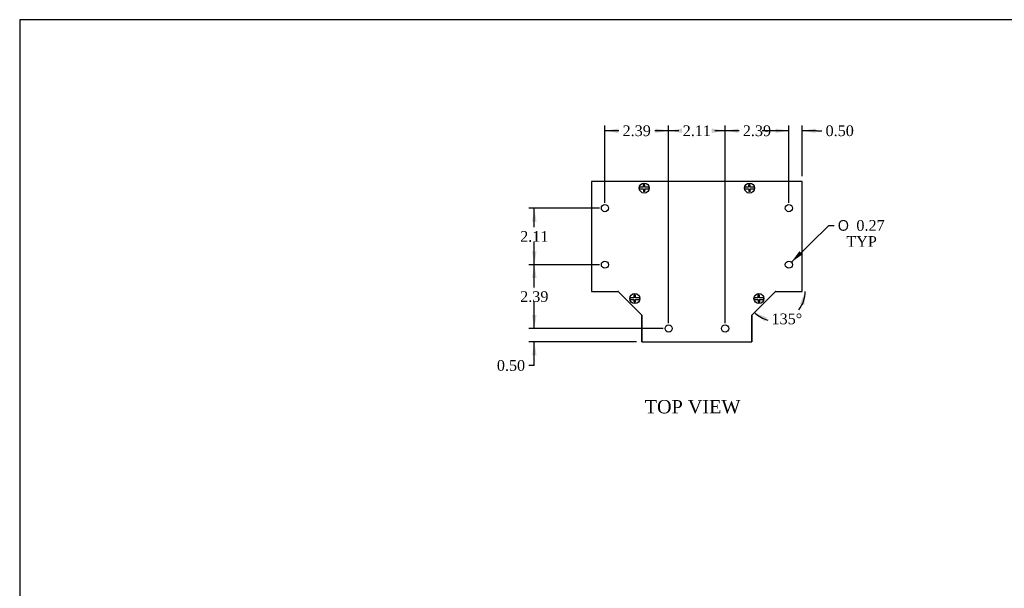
# Model space of a CAD drawing. Header units: inches. Extents: x 0.2 to 77.9, y -0.5 to 51.8.
# Tile 2 of 6: x 0.2 to 37.1, y 30.5 to 51.8. Entities that reach past the tile are written whole.
import ezdxf
from ezdxf.enums import TextEntityAlignment as Align

# ---------------------------------------------------------------- set-up
doc = ezdxf.new("R2010")
doc.units = ezdxf.units.IN
doc.header["$MEASUREMENT"] = 0
for name, color, linetype in [('COM55551-2', 7, 'Continuous'), ('COM55552-2', 7, 'Continuous'), ('Default', 7, 'Continuous'), ('SCS19491', 7, 'Continuous')]:
    doc.layers.add(name, color=color, linetype=linetype)
doc.styles.add('SEACAD_Solid_Edge_ANSI1_Symbols', font='txt')
doc.styles.add('SEACAD_Times_New_Roman', font='times.ttf')
doc.dimstyles.new('HAMMOND_(STH_-_66x44)', dxfattribs={"dimtxt": 0.4, "dimasz": 0.5, "dimexe": 0.2, "dimexo": 0.2, "dimgap": 0.1, "dimtad": 0, "dimtih": 1, "dimtoh": 1, "dimzin": 0, "dimdsep": 46, "dimtxsty": 'SEACAD_Times_New_Roman', "dimblk1": '_SE_FILLED', "dimblk2": '_SE_FILLED', "dimsah": 1, "dimcen": 0.2, "dimadec": 0, "dimazin": 0, "dimtfac": 0.8, "dimtofl": 0, "dimtmove": 0, "dimatfit": 3, "dimfxl": 1, "dimtolj": 1, "dimtzin": 0, "dimarcsym": 0})

# ---------------------------------------------------------------- blocks, each defined once
blk = doc.blocks.new('SE1')
at = {"layer": 'COM55551-2', "color": 7, "linetype": 'Continuous'}
for p, q in [((21.642, 45.707), (21.642, 41.593)), ((29.528, 45.707), (21.642, 45.707)), ((29.528, 41.593), (29.528, 45.707)), ((21.642, 41.593), (22.642, 41.593)), ((22.642, 41.593), (23.528, 40.707)), ((27.642, 40.707), (28.528, 41.593)), ((28.528, 41.593), (29.528, 41.593)), ((23.528, 40.707), (23.528, 39.707)), ((27.642, 39.707), (27.642, 40.707)), ((23.528, 39.707), (27.642, 39.707))]:
    blk.add_line(p, q, dxfattribs=at)
for centre in [(22.142, 44.707), (29.028, 44.707), (22.142, 42.593), (29.028, 42.593), (24.528, 40.207), (26.642, 40.207)]:
    blk.add_circle(centre, 0.133, dxfattribs=at)
at = {"layer": 'COM55552-2', "color": 7, "linetype": 'Continuous'}
for p, q in [((23.527, 39.707), (23.527, 40.696)), ((23.527, 40.696), (23.528, 40.696)), ((27.642, 40.696), (27.642, 39.707)), ((27.642, 40.696), (27.642, 40.696)), ((23.527, 39.707), (23.528, 39.707)), ((27.642, 39.707), (27.642, 39.707))]:
    blk.add_line(p, q, dxfattribs=at)
for centre, start, end in [((22.631, 41.564), 57.624, 90), ((28.539, 41.564), 90, 122.376), ((23.498, 40.696), 0, 32.376), ((27.671, 40.696), 147.624, 180)]:
    blk.add_arc(centre, 0.029, start, end, dxfattribs=at)
at = {"layer": 'SCS19491', "color": 7, "linetype": 'Continuous'}
for p, q in [((23.52, 45.487), (23.429, 45.487)), ((23.429, 45.427), (23.52, 45.427)), ((23.577, 45.487), (23.52, 45.487)), ((23.52, 45.427), (23.579, 45.427)), ((23.633, 45.581), (23.573, 45.579)), ((23.573, 45.579), (23.575, 45.547)), ((23.575, 45.547), (23.577, 45.487)), ((23.579, 45.427), (23.582, 45.365)), ((23.582, 45.365), (23.583, 45.335)), ((23.583, 45.335), (23.643, 45.338)), ((23.635, 45.552), (23.633, 45.581)), ((23.637, 45.487), (23.635, 45.552)), ((23.706, 45.487), (23.637, 45.487)), ((23.64, 45.427), (23.706, 45.427)), ((23.642, 45.364), (23.64, 45.427)), ((23.643, 45.338), (23.642, 45.364)), ((23.797, 45.487), (23.706, 45.487)), ((23.706, 45.427), (23.797, 45.427)), ((27.463, 45.487), (27.372, 45.487)), ((27.372, 45.427), (27.463, 45.427)), ((27.52, 45.487), (27.463, 45.487)), ((27.463, 45.427), (27.522, 45.427)), ((27.576, 45.581), (27.516, 45.579)), ((27.516, 45.579), (27.518, 45.547)), ((27.518, 45.547), (27.52, 45.487)), ((27.522, 45.427), (27.525, 45.365)), ((27.525, 45.365), (27.526, 45.335)), ((27.526, 45.335), (27.586, 45.338)), ((27.578, 45.552), (27.576, 45.581)), ((27.58, 45.487), (27.578, 45.552)), ((27.649, 45.487), (27.58, 45.487)), ((27.583, 45.427), (27.649, 45.427)), ((27.585, 45.364), (27.583, 45.427)), ((27.586, 45.338), (27.585, 45.364)), ((27.74, 45.487), (27.649, 45.487)), ((27.649, 45.427), (27.74, 45.427)), ((23.169, 41.357), (23.078, 41.357)), ((23.078, 41.297), (23.169, 41.297)), ((23.225, 41.357), (23.169, 41.357)), ((23.169, 41.297), (23.228, 41.297)), ((23.282, 41.451), (23.222, 41.448)), ((23.222, 41.448), (23.223, 41.416)), ((23.223, 41.416), (23.225, 41.357)), ((23.228, 41.297), (23.23, 41.234)), ((23.283, 41.422), (23.282, 41.451)), ((23.285, 41.357), (23.283, 41.422)), ((23.354, 41.357), (23.285, 41.357)), ((23.288, 41.297), (23.354, 41.297)), ((23.29, 41.234), (23.288, 41.297)), ((23.445, 41.357), (23.354, 41.357)), ((23.354, 41.297), (23.445, 41.297)), ((27.815, 41.357), (27.724, 41.357)), ((27.724, 41.297), (27.815, 41.297)), ((27.872, 41.357), (27.815, 41.357)), ((27.815, 41.297), (27.874, 41.297)), ((27.928, 41.451), (27.868, 41.448)), ((27.868, 41.448), (27.869, 41.416)), ((27.869, 41.416), (27.872, 41.357)), ((27.874, 41.297), (27.877, 41.234)), ((27.929, 41.422), (27.928, 41.451)), ((27.932, 41.357), (27.929, 41.422)), ((28.001, 41.357), (27.932, 41.357)), ((27.934, 41.297), (28.001, 41.297)), ((27.937, 41.234), (27.934, 41.297)), ((28.092, 41.357), (28.001, 41.357)), ((28.001, 41.297), (28.092, 41.297)), ((23.23, 41.234), (23.231, 41.205)), ((23.231, 41.205), (23.291, 41.207)), ((23.291, 41.207), (23.29, 41.234)), ((27.877, 41.234), (27.878, 41.205)), ((27.878, 41.205), (27.938, 41.207)), ((27.938, 41.207), (27.937, 41.234))]:
    blk.add_line(p, q, dxfattribs=at)
for centre in [(23.613, 45.457), (27.556, 45.457), (23.261, 41.327), (27.908, 41.327)]:
    blk.add_circle(centre, 0.187, dxfattribs=at)
for centre, start, end in [((23.613, 45.457), 170.7303, 189.2697), ((23.613, 45.457), 350.7303, 9.2697), ((27.556, 45.457), 170.7303, 189.2697), ((27.556, 45.457), 350.7303, 9.2697), ((23.261, 41.327), 170.7303, 189.2697), ((23.261, 41.327), 350.7303, 9.2697), ((27.908, 41.327), 170.7303, 189.2697), ((27.908, 41.327), 350.7303, 9.2697)]:
    blk.add_arc(centre, 0.186, start, end, dxfattribs=at)
blk = doc.blocks.new('DMBLK1818')
at = {"layer": 'Default', "linetype": 'Continuous', "transparency": 16777216}
for points in [[(29.608, 41.087), (29.638, 41.593), (29.446, 41.124)], [(28.21, 40.612), (27.742, 40.807), (28.121, 40.471)]]:
    blk.add_hatch(color=7, dxfattribs=at).paths.add_polyline_path(points)
at = {"layer": 'Default', "color": 7, "linetype": 'Continuous', "transparency": 16777216}
for start, end in [(321.8452, 360), (225, 254.9524)]:
    blk.add_arc((28.528, 41.593), 1.111, start, end, dxfattribs=at)
at = {"layer": 'Default', "color": 7, "linetype": 'Continuous', "transparency": 16777216, "style": 'SEACAD_Times_New_Roman'}
blk.add_text('135°', height=0.4, dxfattribs=at).set_placement((28.379, 40.767), align=Align.TOP_LEFT)
blk = doc.blocks.new('_SE_FILLED')
at = {"color": 0}
blk.add_line((0, 0), (-1, 0), dxfattribs=at)
blk.add_solid([(0, 0), (-1, -0.1665), (-1, 0.1665), (0, 0)], dxfattribs=at)
blk = doc.blocks.new('DMBLK1819')
at = {"layer": 'Default', "linetype": 'Continuous', "transparency": 16777216}
for points in [[(19.417, 40.707), (19.5, 40.207), (19.583, 40.707)], [(19.417, 39.207), (19.583, 39.207), (19.5, 39.707)]]:
    blk.add_hatch(color=7, dxfattribs=at).paths.add_polyline_path(points)
at = {"layer": 'Default', "color": 7, "linetype": 'Continuous', "transparency": 16777216}
for p, q in [((19.5, 40.207), (19.5, 41.207)), ((24.328, 40.207), (19.3, 40.207)), ((23.328, 39.707), (19.3, 39.707)), ((19.5, 38.825), (19.5, 39.707)), ((19.5, 38.825), (19.3, 38.825))]:
    blk.add_line(p, q, dxfattribs=at)
at = {"layer": 'Default', "color": 7, "linetype": 'Continuous', "transparency": 16777216, "style": 'SEACAD_Times_New_Roman'}
blk.add_text('0.50', height=0.4, dxfattribs=at).set_placement((18.098, 39.025), align=Align.TOP_LEFT)
blk = doc.blocks.new('DMBLK1820')
at = {"layer": 'Default', "linetype": 'Continuous', "transparency": 16777216}
for points in [[(19.417, 42.093), (19.583, 42.093), (19.5, 42.593)], [(19.417, 40.707), (19.5, 40.207), (19.583, 40.707)]]:
    blk.add_hatch(color=7, dxfattribs=at).paths.add_polyline_path(points)
at = {"layer": 'Default', "color": 7, "linetype": 'Continuous', "transparency": 16777216}
for p, q in [((21.942, 42.593), (19.3, 42.593)), ((19.5, 41.74), (19.5, 42.593)), ((19.5, 40.207), (19.5, 41.2)), ((24.328, 40.207), (19.3, 40.207))]:
    blk.add_line(p, q, dxfattribs=at)
at = {"layer": 'Default', "color": 7, "linetype": 'Continuous', "transparency": 16777216, "style": 'SEACAD_Times_New_Roman'}
blk.add_text('2.39', height=0.4, dxfattribs=at).set_placement((18.969, 41.6), align=Align.TOP_LEFT)
blk = doc.blocks.new('DMBLK1821')
at = {"layer": 'Default', "linetype": 'Continuous', "transparency": 16777216}
for points in [[(19.417, 44.207), (19.583, 44.207), (19.5, 44.707)], [(19.417, 43.093), (19.5, 42.593), (19.583, 43.093)]]:
    blk.add_hatch(color=7, dxfattribs=at).paths.add_polyline_path(points)
at = {"layer": 'Default', "color": 7, "linetype": 'Continuous', "transparency": 16777216}
for p, q in [((21.942, 44.707), (19.3, 44.707)), ((19.5, 43.99), (19.5, 44.707)), ((19.5, 42.593), (19.5, 43.45)), ((21.942, 42.593), (19.3, 42.593))]:
    blk.add_line(p, q, dxfattribs=at)
at = {"layer": 'Default', "color": 7, "linetype": 'Continuous', "transparency": 16777216, "style": 'SEACAD_Times_New_Roman'}
blk.add_text('2.11', height=0.4, dxfattribs=at).set_placement((18.969, 43.85), align=Align.TOP_LEFT)
blk = doc.blocks.new('DMBLK1822')
at = {"layer": 'Default', "linetype": 'Continuous', "transparency": 16777216}
for points in [[(28.528, 47.685), (28.528, 47.518), (29.028, 47.601)], [(30.028, 47.685), (29.528, 47.601), (30.028, 47.518)]]:
    blk.add_hatch(color=7, dxfattribs=at).paths.add_polyline_path(points)
at = {"layer": 'Default', "color": 7, "linetype": 'Continuous', "transparency": 16777216}
for p, q in [((29.028, 47.601), (28.028, 47.601)), ((29.028, 44.907), (29.028, 47.801)), ((29.528, 45.907), (29.528, 47.801)), ((30.062, 47.601), (29.528, 47.601)), ((30.062, 47.601), (30.262, 47.601))]:
    blk.add_line(p, q, dxfattribs=at)
at = {"layer": 'Default', "color": 7, "linetype": 'Continuous', "transparency": 16777216, "style": 'SEACAD_Times_New_Roman'}
blk.add_text('0.50', height=0.4, dxfattribs=at).set_placement((30.402, 47.801), align=Align.TOP_LEFT)
blk = doc.blocks.new('DMBLK1823')
at = {"layer": 'Default', "linetype": 'Continuous', "transparency": 16777216}
for points in [[(27.142, 47.685), (26.642, 47.601), (27.142, 47.518)], [(28.528, 47.685), (28.528, 47.518), (29.028, 47.601)]]:
    blk.add_hatch(color=7, dxfattribs=at).paths.add_polyline_path(points)
at = {"layer": 'Default', "color": 7, "linetype": 'Continuous', "transparency": 16777216}
for p, q in [((26.642, 40.407), (26.642, 47.801)), ((27.164, 47.601), (26.642, 47.601)), ((29.028, 47.601), (28.505, 47.601)), ((29.028, 44.907), (29.028, 47.801))]:
    blk.add_line(p, q, dxfattribs=at)
at = {"layer": 'Default', "color": 7, "linetype": 'Continuous', "transparency": 16777216, "style": 'SEACAD_Times_New_Roman'}
blk.add_text('2.39', height=0.4, dxfattribs=at).set_placement((27.304, 47.801), align=Align.TOP_LEFT)
blk = doc.blocks.new('DMBLK1824')
at = {"layer": 'Default', "linetype": 'Continuous', "transparency": 16777216}
for points in [[(25.028, 47.685), (24.528, 47.601), (25.028, 47.518)], [(26.142, 47.685), (26.142, 47.518), (26.642, 47.601)]]:
    blk.add_hatch(color=7, dxfattribs=at).paths.add_polyline_path(points)
at = {"layer": 'Default', "color": 7, "linetype": 'Continuous', "transparency": 16777216}
for p, q in [((24.528, 40.407), (24.528, 47.801)), ((24.914, 47.601), (24.528, 47.601)), ((26.642, 47.601), (26.255, 47.601)), ((26.642, 40.407), (26.642, 47.801))]:
    blk.add_line(p, q, dxfattribs=at)
at = {"layer": 'Default', "color": 7, "linetype": 'Continuous', "transparency": 16777216, "style": 'SEACAD_Times_New_Roman'}
blk.add_text('2.11', height=0.4, dxfattribs=at).set_placement((25.054, 47.801), align=Align.TOP_LEFT)
blk = doc.blocks.new('DMBLK1825')
at = {"layer": 'Default', "linetype": 'Continuous', "transparency": 16777216}
for points in [[(22.642, 47.685), (22.142, 47.601), (22.642, 47.518)], [(24.028, 47.685), (24.028, 47.518), (24.528, 47.601)]]:
    blk.add_hatch(color=7, dxfattribs=at).paths.add_polyline_path(points)
at = {"layer": 'Default', "color": 7, "linetype": 'Continuous', "transparency": 16777216}
for p, q in [((22.142, 44.907), (22.142, 47.801)), ((22.664, 47.601), (22.142, 47.601)), ((24.528, 47.601), (24.005, 47.601)), ((24.528, 40.407), (24.528, 47.801))]:
    blk.add_line(p, q, dxfattribs=at)
at = {"layer": 'Default', "color": 7, "linetype": 'Continuous', "transparency": 16777216, "style": 'SEACAD_Times_New_Roman'}
blk.add_text('2.39', height=0.4, dxfattribs=at).set_placement((22.804, 47.801), align=Align.TOP_LEFT)
blk = doc.blocks.new('DMBLK1826')
at = {"layer": 'Default', "linetype": 'Continuous', "transparency": 16777216}
blk.add_hatch(color=7, dxfattribs=at).paths.add_polyline_path([(29.42, 43.096), (29.122, 42.686), (29.537, 42.978)])
at = {"layer": 'Default', "color": 7, "linetype": 'Continuous', "transparency": 16777216}
for p, q in [((29.122, 42.686), (30.519, 44.061)), ((30.519, 44.061), (30.719, 44.061))]:
    blk.add_line(p, q, dxfattribs=at)
for s, style, p in [('O', 'SEACAD_Solid_Edge_ANSI1_Symbols', (30.859, 44.261)), ('0.27', 'SEACAD_Times_New_Roman', (31.555, 44.261)), ('TYP', 'SEACAD_Times_New_Roman', (31.179, 43.661))]:
    blk.add_text(s, height=0.4, dxfattribs=dict(at, style=style)).set_placement(p, align=Align.TOP_LEFT)
blk = doc.blocks.new('BORDER')
at = {"layer": 'Default', "color": 7, "linetype": 'Continuous'}
for p, q in [((0, 27.86), (-41.86, 27.86)), ((-41.86, 27.86), (-41.86, 0))]:
    blk.add_line(p, q, dxfattribs=at)

msp = doc.modelspace()

# ---------------------------------------------------------------- block references
at = {"layer": 'Default', "color": 7, "xscale": 1.855, "yscale": 1.855, "zscale": 1.855}
msp.add_blockref('BORDER', (77.888, 0.072), dxfattribs=at)
at = {"layer": 'Default'}
msp.add_blockref('SE1', (0, 0), dxfattribs=at)

# ---------------------------------------------------------------- texts
at = {"layer": 'Default', "color": 7, "linetype": 'Continuous', "style": 'SEACAD_Times_New_Roman'}
msp.add_text('TOP VIEW', height=0.5, dxfattribs=at).set_placement((23.631, 37.533), align=Align.TOP_LEFT)

# ---------------------------------------------------------------- dimensions: what is measured, and where the dimension line sits
at = {"layer": 'Default', "color": 7, "linetype": 'Continuous'}
for base, p1, p2, picture, middle in [((22.142, 47.601), (24.528, 40.207), (22.142, 44.707), 'DMBLK1825', (23.335, 47.601)), ((24.528, 47.601), (26.642, 40.207), (24.528, 40.207), 'DMBLK1824', (25.585, 47.601)), ((26.642, 47.601), (29.028, 44.707), (26.642, 40.207), 'DMBLK1823', (27.835, 47.601))]:
    dim = msp.add_linear_dim(base=base, p1=p1, p2=p2, text='\\A1;<>', dimstyle='HAMMOND_(STH_-_66x44)', dxfattribs=at)
    dim.commit()
    dim.dimension.update_dxf_attribs({"geometry": picture, "text_midpoint": middle, "dimtype": 160})
dim = msp.add_linear_dim(base=(29.028, 47.601), p1=(29.528, 45.707), p2=(29.028, 44.707), text='\\A1;<>', dimstyle='HAMMOND_(STH_-_66x44)', override={"dimtmove": 1}, dxfattribs=at)
dim.commit()
dim.dimension.update_dxf_attribs({"geometry": 'DMBLK1822', "text_midpoint": (30.262, 47.601), "dimtype": 160})
for p1, p2, picture, middle, dimtype in [((22.142, 42.593), (22.142, 44.707), 'DMBLK1821', (19.5, 43.65), 161), ((24.528, 40.207), (22.142, 42.593), 'DMBLK1820', (19.5, 41.4), 160)]:
    dim = msp.add_linear_dim(base=(19.5, 42.593), p1=p1, p2=p2, angle=90, text='\\A1;<>', dimstyle='HAMMOND_(STH_-_66x44)', dxfattribs=at)
    dim.commit()
    dim.dimension.update_dxf_attribs({"geometry": picture, "text_midpoint": middle, "dimtype": dimtype})
dim = msp.add_diameter_dim_2p(p1=(28.933, 42.5), p2=(29.122, 42.686), text='\\A1;<>\\PTYP', dimstyle='HAMMOND_(STH_-_66x44)', dxfattribs=at)
dim.commit()
dim.dimension.update_dxf_attribs({"geometry": 'DMBLK1826', "text_midpoint": (30.719, 44.061), "dimtype": 163})
dim = msp.add_angular_dim_2l(base=(28.953, 40.567), line1=((28.528, 41.593), (29.528, 41.593)), line2=((28.528, 41.593), (27.642, 40.707)), text='\\A1;<>', dimstyle='HAMMOND_(STH_-_66x44)', dxfattribs=at)
dim.commit()
dim.dimension.update_dxf_attribs({"geometry": 'DMBLK1818', "text_midpoint": (28.953, 40.567), "dimtype": 162})
dim = msp.add_linear_dim(base=(19.5, 40.207), p1=(23.528, 39.707), p2=(24.528, 40.207), angle=90, text='\\A1;<>', dimstyle='HAMMOND_(STH_-_66x44)', override={"dimtmove": 1}, dxfattribs=at)
dim.commit()
dim.dimension.update_dxf_attribs({"geometry": 'DMBLK1819', "text_midpoint": (19.3, 38.825), "dimtype": 160})

doc.saveas('drawing.dxf')
